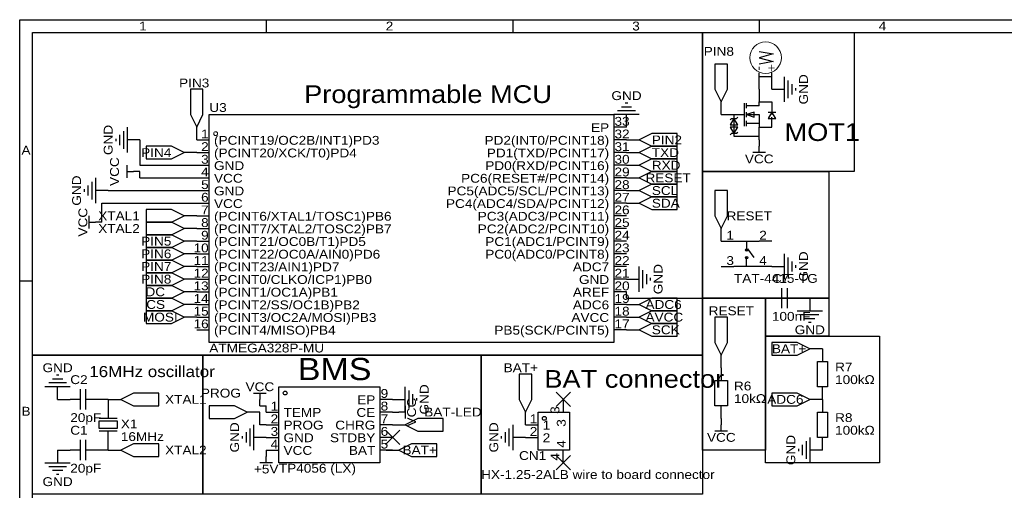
# Model space of a CAD drawing. Header units: millimetres. Extents: x 0 to 297, y 0 to 210.
# Tile 2 of 3: x 0 to 198, y 115 to 210. Entities that reach past the tile are written whole.
import ezdxf
from ezdxf.enums import TextEntityAlignment as Align

# ---------------------------------------------------------------- set-up
doc = ezdxf.new("R2010")
doc.units = ezdxf.units.MM
doc.header["$MEASUREMENT"] = 0
doc.styles.get("Standard").update_dxf_attribs({"font": 'arial.ttf'})

msp = doc.modelspace()

# ---------------------------------------------------------------- linework, layer by layer
at = {"color": 1, "true_color": 0xa00000}
for points in [[(0, 209.55), (297.18, 209.55), (297.18, 0), (0, 0)], [(2.54, 207.01), (294.64, 207.01), (294.64, 2.54), (2.54, 2.54)], [(140.97, 193.04), (142.24, 195.58), (142.24, 200.66), (139.7, 200.66), (139.7, 195.58)], [(35.56, 187.96), (36.83, 190.5), (36.83, 195.58), (34.29, 195.58), (34.29, 190.5)], [(38.1, 190.5), (119.38, 190.5), (119.38, 144.78), (38.1, 144.78)], [(146.05, 190.5), (147.57, 189.99), (147.57, 191.01)], [(151.13, 191.01), (150.37, 189.74), (151.89, 189.74)], [(143.51, 189.74), (142.75, 188.47), (144.27, 188.47)], [(143.51, 186.69), (144.27, 187.96), (142.75, 187.96)], [(124.46, 185.42), (127, 184.15), (132.08, 184.15), (132.08, 186.69), (127, 186.69)], [(33.02, 182.88), (30.48, 184.15), (25.4, 184.15), (25.4, 181.61), (30.48, 181.61)], [(124.46, 182.88), (127, 181.61), (132.08, 181.61), (132.08, 184.15), (127, 184.15)], [(124.46, 180.34), (127, 179.07), (132.08, 179.07), (132.08, 181.61), (127, 181.61)], [(124.46, 177.8), (127, 176.53), (132.08, 176.53), (132.08, 179.07), (127, 179.07)], [(124.46, 175.26), (127, 173.99), (132.08, 173.99), (132.08, 176.53), (127, 176.53)], [(140.97, 167.64), (142.24, 170.18), (142.24, 175.26), (139.7, 175.26), (139.7, 170.18)], [(124.46, 172.72), (127, 171.45), (132.08, 171.45), (132.08, 173.99), (127, 173.99)], [(33.02, 170.18), (30.48, 171.45), (25.4, 171.45), (25.4, 168.91), (30.48, 168.91)], [(33.02, 167.64), (30.48, 168.91), (25.4, 168.91), (25.4, 166.37), (30.48, 166.37)], [(33.02, 165.1), (30.48, 166.37), (25.4, 166.37), (25.4, 163.83), (30.48, 163.83)], [(33.02, 162.56), (30.48, 163.83), (25.4, 163.83), (25.4, 161.29), (30.48, 161.29)], [(33.02, 160.02), (30.48, 161.29), (25.4, 161.29), (25.4, 158.75), (30.48, 158.75)], [(33.02, 157.48), (30.48, 158.75), (25.4, 158.75), (25.4, 156.21), (30.48, 156.21)], [(33.02, 154.94), (30.48, 156.21), (25.4, 156.21), (25.4, 153.67), (30.48, 153.67)], [(33.02, 152.4), (30.48, 153.67), (25.4, 153.67), (25.4, 151.13), (30.48, 151.13)], [(124.46, 152.4), (127, 151.13), (132.08, 151.13), (132.08, 153.67), (127, 153.67)], [(33.02, 149.86), (30.48, 151.13), (25.4, 151.13), (25.4, 148.59), (30.48, 148.59)], [(124.46, 149.86), (127, 148.59), (132.08, 148.59), (132.08, 151.13), (127, 151.13)], [(124.46, 147.32), (127, 146.05), (132.08, 146.05), (132.08, 148.59), (127, 148.59)], [(140.97, 142.24), (142.24, 144.78), (142.24, 149.86), (139.7, 149.86), (139.7, 144.78)], [(158.75, 143.51), (156.21, 144.78), (151.13, 144.78), (151.13, 142.24), (156.21, 142.24)], [(160.27, 135.89), (160.27, 140.97), (162.31, 140.97), (162.31, 135.89)], [(101.6, 130.81), (102.87, 133.35), (102.87, 138.43), (100.33, 138.43), (100.33, 133.35)], [(139.7, 132.08), (139.7, 137.16), (142.24, 137.16), (142.24, 132.08)], [(20.32, 133.35), (22.86, 132.08), (27.94, 132.08), (27.94, 134.62), (22.86, 134.62)], [(52.07, 135.89), (72.39, 135.89), (72.39, 120.65), (52.07, 120.65)], [(158.75, 133.35), (156.21, 134.62), (151.13, 134.62), (151.13, 132.08), (156.21, 132.08)], [(45.72, 130.81), (43.18, 132.08), (38.1, 132.08), (38.1, 129.54), (43.18, 129.54)], [(104.14, 130.81), (110.49, 130.81), (110.49, 123.19), (104.14, 123.19)], [(160.27, 125.73), (160.27, 130.81), (162.31, 130.81), (162.31, 125.73)], [(16, 129.03), (19.56, 129.03), (19.56, 127.51), (16, 127.51)], [(77.47, 128.27), (80.01, 127), (85.09, 127), (85.09, 129.54), (80.01, 129.54)], [(20.32, 123.19), (22.86, 121.92), (27.94, 121.92), (27.94, 124.46), (22.86, 124.46)], [(76.2, 123.19), (78.74, 121.92), (83.82, 121.92), (83.82, 124.46), (78.74, 124.46)]]:
    msp.add_lwpolyline(points, close=True, dxfattribs=at)
for points in [[(49.53, 209.55), (49.53, 207.01)], [(99.06, 209.55), (99.06, 207.01)], [(148.59, 209.55), (148.59, 207.01)], [(148.59, 203.2), (151.38, 202.69), (148.59, 201.93), (151.38, 201.17), (148.59, 200.66)], [(151.13, 198.12), (148.59, 198.12), (148.59, 198.88)], [(151.13, 198.12), (151.13, 198.88)], [(153.67, 193.04), (153.67, 198.12)], [(154.43, 193.8), (154.43, 197.36)], [(155.19, 194.56), (155.19, 196.6)], [(155.96, 195.33), (155.96, 195.83)], [(122.94, 192.02), (120.9, 192.02)], [(122.17, 192.79), (121.67, 192.79)], [(145.54, 192.79), (145.54, 188.21)], [(146.05, 191.77), (146.05, 192.79)], [(148.59, 192.28), (146.05, 192.28)], [(148.59, 192.28), (148.59, 193.04), (151.13, 193.04), (151.13, 190.5)], [(124.46, 190.5), (119.38, 190.5)], [(123.7, 191.26), (120.14, 191.26)], [(142.75, 189.48), (143, 189.74), (144.02, 189.74), (144.27, 189.99)], [(143.51, 190.5), (143.51, 187.71), (143.51, 186.69), (143.51, 186.18), (148.59, 186.18)], [(143.51, 190.5), (145.54, 190.5)], [(146.05, 189.99), (146.05, 191.01)], [(146.05, 190.5), (148.59, 190.5), (148.59, 187.96)], [(148.59, 187.96), (151.13, 187.96), (151.13, 189.99)], [(150.37, 191.01), (150.62, 191.01), (151.64, 191.01), (151.89, 191.01)], [(21.59, 187.96), (21.59, 182.88)], [(146.05, 188.21), (146.05, 189.23)], [(148.59, 188.72), (146.05, 188.72)], [(20.07, 186.44), (20.07, 184.4)], [(20.83, 187.2), (20.83, 183.64)], [(144.27, 186.94), (144.02, 186.69), (143, 186.69), (142.75, 186.44)], [(19.3, 185.67), (19.3, 185.17)], [(148.59, 182.88), (148.59, 184.15)], [(149.86, 182.88), (147.32, 182.88)], [(21.59, 177.8), (21.59, 180.34)], [(21.59, 179.07), (22.86, 179.07)], [(13.72, 176.28), (13.72, 174.24)], [(14.48, 177.04), (14.48, 173.48)], [(15.24, 177.8), (15.24, 172.72)], [(12.95, 175.51), (12.95, 175.01)], [(13.97, 167.64), (13.97, 170.18)], [(13.97, 168.91), (15.24, 168.91)], [(143.51, 165.1), (148.59, 165.1)], [(146.05, 165.1), (146.05, 164.08)], [(146.05, 164.08), (146.05, 163.32)], [(147.57, 161.8), (146.3, 163.58)], [(153.67, 157.48), (153.67, 162.56)], [(146.05, 160.02), (146.05, 161.8)], [(154.43, 158.24), (154.43, 161.8)], [(155.19, 159), (155.19, 161.04)], [(155.96, 159.77), (155.96, 160.27)], [(124.46, 154.94), (124.46, 160.02)], [(125.22, 155.7), (125.22, 159.26)], [(125.98, 156.46), (125.98, 158.5)], [(148.59, 160.02), (143.51, 160.02)], [(0, 157.16), (2.54, 157.16)], [(126.75, 157.23), (126.75, 157.73)], [(153.16, 151.64), (153.16, 155.7)], [(154.18, 155.7), (154.18, 151.64)], [(151.13, 153.67), (153.16, 153.67)], [(154.18, 153.67), (156.21, 153.67)], [(156.21, 151.13), (161.29, 151.13)], [(156.97, 150.37), (160.53, 150.37)], [(157.73, 149.61), (159.77, 149.61)], [(158.5, 148.84), (159, 148.84)], [(9.4, 136.65), (5.84, 136.65)], [(8.64, 137.41), (6.6, 137.41)], [(7.87, 138.18), (7.37, 138.18)], [(10.16, 135.89), (5.08, 135.89)], [(12.19, 131.32), (12.19, 135.38)], [(13.21, 135.38), (13.21, 131.32)], [(46.99, 134.62), (49.53, 134.62)], [(48.26, 134.62), (48.26, 133.35)], [(77.47, 130.81), (77.47, 135.89)], [(78.23, 131.57), (78.23, 135.13)], [(12.19, 133.35), (10.16, 133.35)], [(15.24, 133.35), (13.21, 133.35)], [(78.99, 132.33), (78.99, 134.37)], [(79.76, 133.1), (79.76, 133.6)], [(77.47, 130.81), (76.2, 130.81)], [(77.47, 132.08), (77.47, 129.54)], [(19.56, 129.54), (16, 129.54)], [(19.56, 127.51), (16, 127.51), (16, 129.03), (19.56, 129.03)], [(18.8, 129.54), (16.76, 129.54)], [(19.56, 129.03), (19.56, 127.51)], [(19.56, 127), (16, 127)], [(18.8, 127), (16.76, 127)], [(45.47, 126.75), (45.47, 124.71)], [(46.23, 127.51), (46.23, 123.95)], [(46.99, 128.27), (46.99, 123.19)], [(97.54, 126.75), (97.54, 124.71)], [(98.3, 127.51), (98.3, 123.95)], [(99.06, 128.27), (99.06, 123.19)], [(142.24, 127), (139.7, 127)], [(140.97, 127), (140.97, 128.27)], [(12.19, 121.16), (12.19, 125.22)], [(13.21, 125.22), (13.21, 121.16)], [(44.7, 125.98), (44.7, 125.48)], [(96.77, 125.98), (96.77, 125.48)], [(157.99, 124.97), (157.99, 121.41)], [(158.75, 125.73), (158.75, 120.65)], [(12.19, 123.19), (10.16, 123.19)], [(15.24, 123.19), (13.21, 123.19)], [(156.46, 123.44), (156.46, 122.94)], [(157.23, 124.21), (157.23, 122.17)], [(49.53, 120.65), (49.53, 121.92)], [(5.08, 120.65), (10.16, 120.65)], [(5.84, 119.89), (9.4, 119.89)], [(6.6, 119.13), (8.64, 119.13)], [(50.8, 120.65), (48.26, 120.65)], [(7.37, 118.36), (7.87, 118.36)]]:
    msp.add_lwpolyline(points, dxfattribs=at)
at = {"color": 1, "true_color": 0x000000}
for points in [[(2.54, 207.01), (137.16, 207.01), (137.16, 142.24), (2.54, 142.24)], [(137.16, 207.01), (167.64, 207.01), (167.64, 179.07), (137.16, 179.07)], [(137.16, 179.07), (162.56, 179.07), (162.56, 153.67), (137.16, 153.67)], [(137.16, 153.67), (149.86, 153.67), (149.86, 123.19), (137.16, 123.19)], [(149.86, 153.67), (162.56, 153.67), (162.56, 146.05), (149.86, 146.05)], [(149.86, 146.05), (172.72, 146.05), (172.72, 120.65), (149.86, 120.65)], [(2.54, 142.24), (36.83, 142.24), (36.83, 114.3), (2.54, 114.3)], [(36.83, 142.24), (92.71, 142.24), (92.71, 114.3), (36.83, 114.3)], [(92.71, 142.24), (137.16, 142.24), (137.16, 114.3), (92.71, 114.3)]]:
    msp.add_lwpolyline(points, close=True, dxfattribs=at)
at = {"color": 1, "true_color": 0x880000}
for points in [[(148.59, 195.58), (148.59, 198.12)], [(151.13, 195.58), (151.13, 198.12)], [(148.59, 195.58), (148.59, 193.04)], [(151.13, 195.58), (153.67, 195.58)], [(140.97, 190.5), (140.97, 193.04)], [(121.92, 187.96), (121.92, 190.5)], [(140.97, 190.5), (143.51, 190.5)], [(35.56, 185.42), (35.56, 187.96)], [(121.92, 187.96), (119.38, 187.96)], [(148.59, 185.42), (148.59, 187.96)], [(24.13, 185.42), (21.59, 185.42)], [(35.56, 185.42), (38.1, 185.42)], [(121.92, 185.42), (119.38, 185.42)], [(121.92, 185.42), (124.46, 185.42)], [(148.59, 185.42), (148.59, 184.15)], [(35.56, 182.88), (33.02, 182.88)], [(35.56, 182.88), (38.1, 182.88)], [(121.92, 182.88), (119.38, 182.88)], [(121.92, 182.88), (124.46, 182.88)], [(35.56, 180.34), (38.1, 180.34)], [(121.92, 180.34), (119.38, 180.34)], [(121.92, 180.34), (124.46, 180.34)], [(24.13, 179.07), (22.86, 179.07)], [(35.56, 177.8), (38.1, 177.8)], [(121.92, 177.8), (119.38, 177.8)], [(121.92, 177.8), (124.46, 177.8)], [(17.78, 175.26), (15.24, 175.26)], [(35.56, 175.26), (38.1, 175.26)], [(121.92, 175.26), (119.38, 175.26)], [(121.92, 175.26), (124.46, 175.26)], [(35.56, 172.72), (38.1, 172.72)], [(121.92, 172.72), (119.38, 172.72)], [(121.92, 172.72), (124.46, 172.72)], [(35.56, 170.18), (33.02, 170.18)], [(35.56, 170.18), (38.1, 170.18)], [(121.92, 170.18), (119.38, 170.18)], [(16.51, 168.91), (15.24, 168.91)], [(35.56, 167.64), (33.02, 167.64)], [(35.56, 167.64), (38.1, 167.64)], [(121.92, 167.64), (119.38, 167.64)], [(140.97, 165.1), (140.97, 167.64)], [(35.56, 165.1), (33.02, 165.1)], [(35.56, 165.1), (38.1, 165.1)], [(121.92, 165.1), (119.38, 165.1)], [(140.97, 165.1), (143.51, 165.1)], [(151.13, 165.1), (148.59, 165.1)], [(35.56, 162.56), (33.02, 162.56)], [(35.56, 162.56), (38.1, 162.56)], [(121.92, 162.56), (119.38, 162.56)], [(35.56, 160.02), (33.02, 160.02)], [(35.56, 160.02), (38.1, 160.02)], [(121.92, 160.02), (119.38, 160.02)], [(140.97, 160.02), (143.51, 160.02)], [(151.13, 160.02), (148.59, 160.02)], [(151.13, 160.02), (153.67, 160.02)], [(35.56, 157.48), (33.02, 157.48)], [(35.56, 157.48), (38.1, 157.48)], [(121.92, 157.48), (119.38, 157.48)], [(121.92, 157.48), (124.46, 157.48)], [(35.56, 154.94), (33.02, 154.94)], [(35.56, 154.94), (38.1, 154.94)], [(121.92, 154.94), (119.38, 154.94)], [(35.56, 152.4), (33.02, 152.4)], [(35.56, 152.4), (38.1, 152.4)], [(121.92, 152.4), (119.38, 152.4)], [(121.92, 152.4), (124.46, 152.4)], [(148.59, 153.67), (151.13, 153.67)], [(158.75, 153.67), (156.21, 153.67)], [(158.75, 153.67), (158.75, 151.13)], [(35.56, 149.86), (33.02, 149.86)], [(35.56, 149.86), (38.1, 149.86)], [(121.92, 149.86), (119.38, 149.86)], [(121.92, 149.86), (124.46, 149.86)], [(35.56, 147.32), (38.1, 147.32)], [(121.92, 147.32), (119.38, 147.32)], [(121.92, 147.32), (124.46, 147.32)], [(161.29, 143.51), (158.75, 143.51)], [(161.29, 143.51), (161.29, 140.97)], [(140.97, 139.7), (140.97, 142.24)], [(140.97, 139.7), (140.97, 137.16)], [(7.62, 133.35), (7.62, 135.89)], [(161.29, 133.35), (161.29, 135.89)], [(7.62, 133.35), (10.16, 133.35)], [(17.78, 133.35), (15.24, 133.35)], [(17.78, 133.35), (17.78, 129.54)], [(17.78, 133.35), (20.32, 133.35)], [(48.26, 132.08), (48.26, 133.35)], [(74.93, 133.35), (72.39, 133.35)], [(74.93, 133.35), (77.47, 133.35)], [(109.22, 133.35), (109.22, 130.81)], [(161.29, 133.35), (158.75, 133.35)], [(161.29, 133.35), (161.29, 130.81)], [(48.26, 130.81), (45.72, 130.81)], [(49.53, 130.81), (52.07, 130.81)], [(74.93, 130.81), (72.39, 130.81)], [(74.93, 130.81), (76.2, 130.81)], [(101.6, 128.27), (101.6, 130.81)], [(140.97, 129.54), (140.97, 132.08)], [(140.97, 129.54), (140.97, 128.27)], [(17.78, 123.19), (17.78, 127)], [(49.53, 128.27), (52.07, 128.27)], [(74.93, 128.27), (72.39, 128.27)], [(74.93, 128.27), (77.47, 128.27)], [(101.6, 128.27), (104.14, 128.27)], [(49.53, 125.73), (46.99, 125.73)], [(49.53, 125.73), (52.07, 125.73)], [(74.93, 125.73), (72.39, 125.73)], [(101.6, 125.73), (99.06, 125.73)], [(101.6, 125.73), (104.14, 125.73)], [(161.29, 123.19), (161.29, 125.73)], [(7.62, 123.19), (10.16, 123.19)], [(7.62, 123.19), (7.62, 120.65)], [(17.78, 123.19), (15.24, 123.19)], [(17.78, 123.19), (20.32, 123.19)], [(49.53, 123.19), (52.07, 123.19)], [(49.53, 123.19), (49.53, 121.92)], [(74.93, 123.19), (72.39, 123.19)], [(73.66, 123.19), (76.2, 123.19)], [(109.22, 120.65), (109.22, 123.19)], [(161.29, 123.19), (158.75, 123.19)]]:
    msp.add_lwpolyline(points, dxfattribs=at)
at = {"color": 1, "true_color": 0x008800}
for points in [[(24.13, 185.42), (24.13, 180.34)], [(24.13, 180.34), (35.56, 180.34)], [(24.13, 177.8), (24.13, 179.07)], [(24.13, 177.8), (35.56, 177.8)], [(17.78, 175.26), (35.56, 175.26)], [(16.51, 168.91), (16.51, 172.72)], [(16.51, 172.72), (35.56, 172.72)], [(121.92, 153.67), (121.92, 154.94)], [(121.92, 153.67), (148.59, 153.67)], [(48.26, 132.08), (49.53, 132.08)], [(48.26, 128.27), (48.26, 130.81)], [(49.53, 130.81), (49.53, 132.08)], [(49.53, 128.27), (48.26, 128.27)], [(73.66, 123.19), (74.93, 123.19)]]:
    msp.add_lwpolyline(points, dxfattribs=at)
at = {"color": 1, "true_color": 0x999999}
for points in [[(110.66, 134.79), (107.78, 131.91)], [(107.78, 134.79), (110.66, 131.91)], [(76.37, 127.17), (73.49, 124.29)], [(73.49, 127.17), (76.37, 124.29)], [(110.66, 122.09), (107.78, 119.21)], [(107.78, 122.09), (110.66, 119.21)]]:
    msp.add_lwpolyline(points, dxfattribs=at)
at = {"color": 1, "lineweight": 0, "true_color": 0xa00000}
for centre, radius in [((149.86, 201.93), 3.17), ((39.37, 186.69), 0.381)]:
    msp.add_circle(centre, radius, dxfattribs=at)
at = {"true_color": 0x000000}
for centre, major_axis in [((146.05, 163.32), (0, 0.254)), ((146.05, 161.8), (0, 0.254)), ((53.34, 134.62), (0, 0.381)), ((105.41, 129.54), (0, 0.381))]:
    msp.add_ellipse(centre, major_axis=major_axis, ratio=1, dxfattribs=at)

# ---------------------------------------------------------------- texts
at = {"color": 1, "true_color": 0xa00000, "width": 1.1}
for s, p in [('1', (24.77, 208.28)), ('2', (74.3, 208.28)), ('3', (123.83, 208.28)), ('4', (173.35, 208.28)), ('A', (1.27, 183.36)), ('B', (1.27, 130.97))]:
    msp.add_text(s, height=1.78, dxfattribs=at).set_placement(p, align=Align.MIDDLE_CENTER)
at = {"color": 1, "true_color": 0x000080, "width": 1.1}
for s, p in [('PIN8', (143.51, 203.2)), ('PIN3', (38.1, 196.85)), ('PIN4', (30.48, 182.88)), ('XTAL1', (24.13, 170.18)), ('RESET', (151.13, 170.18)), ('XTAL2', (24.13, 167.64)), ('PIN5', (30.48, 165.1)), ('PIN6', (30.48, 162.56)), ('PIN7', (30.48, 160.02)), ('PIN8', (30.48, 157.48)), ('DC', (29.21, 154.94)), ('CS', (29.21, 152.4)), ('MOSI', (31.75, 149.86)), ('BAT+', (104.14, 139.7)), ('PROG', (44.45, 134.62)), ('ADC6', (157.48, 133.35)), ('BAT+', (83.82, 123.19))]:
    msp.add_text(s, height=1.778, dxfattribs=at).set_placement(p, align=Align.MIDDLE_RIGHT)
at = {"color": 1, "true_color": 0x000000, "width": 1.1}
for s, rotation, p in [('-', 270, (147.34, 199.31)), ('+', 270, (149.63, 199.06)), ('3', 90, (110.24, 129.38)), ('4', 90, (108.97, 122.58))]:
    msp.add_text(s, height=1.78, rotation=rotation, dxfattribs=at).set_placement(p, align=Align.BOTTOM_RIGHT)
at = {"color": 1, "true_color": 0x000080, "width": 1.1}
for s, p in [('GND', (157.48, 195.58)), ('GND', (17.78, 185.42)), ('VCC', (19.05, 179.07)), ('GND', (11.43, 175.26)), ('VCC', (12.7, 168.91)), ('GND', (157.48, 160.02)), ('GND', (128.27, 157.48)), ('GND', (81.28, 133.35)), ('VCC', (78.74, 130.81)), ('GND', (43.18, 125.73)), ('GND', (95.25, 125.73)), ('GND', (154.94, 123.19))]:
    msp.add_text(s, height=1.778, rotation=90, dxfattribs=at).set_placement(p, align=Align.MIDDLE_CENTER)
at = {"color": 1, "true_color": 0x000000, "width": 1.1}
for s, height, p in [('Programmable MCU', 3.556, (57.15, 191.77)), ('33', 1.778, (119.51, 187.73)), ('(PCINT19/OC2B/INT1)PD3', 1.778, (39.04, 183.92)), ('32', 1.778, (119.51, 185.19)), ('31', 1.778, (119.51, 182.65)), ('(PCINT20/XCK/T0)PD4', 1.778, (39.04, 181.38)), ('30', 1.778, (119.51, 180.11)), ('GND', 1.778, (39.04, 178.84)), ('VCC', 1.778, (39.04, 176.3)), ('29', 1.778, (119.51, 177.57)), ('GND', 1.778, (39.04, 173.76)), ('28', 1.778, (119.51, 175.03)), ('27', 1.778, (119.51, 172.49)), ('VCC', 1.778, (39.04, 171.22)), ('26', 1.778, (119.51, 169.95)), ('(PCINT6/XTAL1/TOSC1)PB6', 1.778, (39.04, 168.68)), ('(PCINT7/XTAL2/TOSC2)PB7', 1.778, (39.04, 166.14)), ('25', 1.778, (119.51, 167.41)), ('24', 1.778, (119.51, 164.87)), ('2', 1.78, (148.59, 164.87)), ('(PCINT21/OC0B/T1)PD5', 1.778, (39.04, 163.6)), ('23', 1.778, (119.51, 162.33)), ('(PCINT22/OC0A/AIN0)PD6', 1.778, (39.04, 161.06)), ('(PCINT23/AIN1)PD7', 1.778, (39.04, 158.52)), ('22', 1.778, (119.51, 159.79)), ('4', 1.78, (148.59, 159.79)), ('(PCINT0/CLKO/ICP1)PB0', 1.778, (39.04, 155.98)), ('21', 1.778, (119.51, 157.25)), ('20', 1.778, (119.51, 154.71)), ('(PCINT1/OC1A)PB1', 1.778, (39.04, 153.44)), ('19', 1.778, (119.51, 152.17)), ('(PCINT2/SS/OC1B)PB2', 1.778, (39.04, 150.9)), ('(PCINT3/OC2A/MOSI)PB3', 1.778, (39.04, 148.36)), ('18', 1.778, (119.51, 149.63)), ('17', 1.778, (119.51, 147.09)), ('(PCINT4/MISO)PB4', 1.778, (39.04, 145.82)), ('16MHz oscillator', 2.2225, (13.97, 137.16)), ('BAT connector', 3.556, (105.41, 134.62)), ('9', 1.78, (72.52, 133.12)), ('8', 1.78, (72.52, 130.58)), ('TEMP', 1.778, (53.01, 129.31)), ('PROG', 1.778, (53.01, 126.77)), ('7', 1.78, (72.52, 128.04)), ('1', 1.78, (105.08, 126.77)), ('6', 1.78, (72.52, 125.5)), ('GND', 1.778, (53.01, 124.23)), ('5', 1.78, (72.52, 122.96)), ('2', 1.78, (105.08, 124.23)), ('VCC', 1.778, (53.01, 121.69))]:
    msp.add_text(s, height=height, dxfattribs=at).set_placement(p, align=Align.BOTTOM_LEFT)
at = {"color": 1, "true_color": 0x000080, "width": 1.1}
for s, p in [('GND', (121.92, 194.31)), ('VCC', (148.59, 181.61)), ('GND', (158.75, 147.32)), ('GND', (7.62, 139.7)), ('VCC', (48.26, 135.89)), ('VCC', (140.97, 125.73)), ('+5V', (49.53, 119.38)), ('GND', (7.62, 116.84))]:
    msp.add_text(s, height=1.778, dxfattribs=at).set_placement(p, align=Align.MIDDLE_CENTER)
for s, height, p in [('U3', 1.778, (38.1, 190.5)), ('MOT1', 3.556, (153.67, 184.15)), ('C7', 1.778, (151.13, 156.21)), ('BMS', 4.445, (55.88, 135.89)), ('C2', 1.778, (10.16, 135.89)), ('R6', 1.778, (143.51, 134.62)), ('X1', 1.778, (20.32, 127)), ('C1', 1.778, (10.16, 125.73)), ('CN1', 1.778, (100.33, 120.65))]:
    msp.add_text(s, height=height, dxfattribs=at).set_placement(p, align=Align.BOTTOM_LEFT)
at = {"color": 1, "true_color": 0x000000, "width": 1.1}
for s, height, p in [('EP', 1.778, (118.44, 186.46)), ('1', 1.78, (37.97, 185.19)), ('PD2(INT0/PCINT18)', 1.778, (118.44, 183.92)), ('2', 1.78, (37.97, 182.65)), ('3', 1.78, (37.97, 180.11)), ('PD1(TXD/PCINT17)', 1.778, (118.44, 181.38)), ('PD0(RXD/PCINT16)', 1.778, (118.44, 178.84)), ('4', 1.78, (37.97, 177.57)), ('PC6(RESET#/PCINT14)', 1.778, (118.44, 176.3)), ('5', 1.78, (37.97, 175.03)), ('PC5(ADC5/SCL/PCINT13)', 1.778, (118.44, 173.76)), ('6', 1.78, (37.97, 172.49)), ('7', 1.78, (37.97, 169.95)), ('PC4(ADC4/SDA/PCINT12)', 1.778, (118.44, 171.22)), ('PC3(ADC3/PCINT11)', 1.778, (118.44, 168.68)), ('8', 1.78, (37.97, 167.41)), ('PC2(ADC2/PCINT10)', 1.778, (118.44, 166.14)), ('9', 1.78, (37.97, 164.87)), ('1', 1.78, (143.51, 164.87)), ('10', 1.778, (37.97, 162.33)), ('PC1(ADC1/PCINT9)', 1.778, (118.44, 163.6)), ('PC0(ADC0/PCINT8)', 1.778, (118.44, 161.06)), ('11', 1.778, (37.97, 159.79)), ('ADC7', 1.778, (118.44, 158.52)), ('3', 1.78, (143.51, 159.79)), ('12', 1.778, (37.97, 157.25)), ('GND', 1.778, (118.44, 155.98)), ('13', 1.778, (37.97, 154.71)), ('14', 1.778, (37.97, 152.17)), ('AREF', 1.778, (118.44, 153.44)), ('ADC6', 1.778, (118.44, 150.9)), ('15', 1.778, (37.97, 149.63)), ('AVCC', 1.778, (118.44, 148.36)), ('16', 1.778, (37.97, 147.09)), ('PB5(SCK/PCINT5)', 1.778, (118.44, 145.82)), ('1', 1.78, (51.94, 130.58)), ('EP', 1.778, (71.45, 131.85)), ('CE', 1.778, (71.45, 129.31)), ('2', 1.78, (51.94, 128.04)), ('CHRG', 1.778, (71.45, 126.77)), ('1', 1.78, (104.01, 128.04)), ('3', 1.78, (51.94, 125.5)), ('2', 1.78, (104.01, 125.5)), ('4', 1.78, (51.94, 122.96)), ('STDBY', 1.778, (71.45, 124.23)), ('BAT', 1.778, (71.45, 121.69))]:
    msp.add_text(s, height=height, dxfattribs=at).set_placement(p, align=Align.BOTTOM_RIGHT)
at = {"color": 1, "true_color": 0x000080, "width": 1.1}
for s, p in [('PIN2', (127, 185.42)), ('TXD', (127, 182.88)), ('RXD', (127, 180.34)), ('RESET', (125.73, 177.8)), ('SCL', (127, 175.26)), ('SDA', (127, 172.72)), ('ADC6', (125.73, 152.4)), ('AVCC', (125.73, 149.86)), ('RESET', (138.43, 151.13)), ('SCK', (127, 147.32)), ('BAT+', (151.13, 143.51)), ('XTAL1', (29.21, 133.35)), ('BAT-LED', (81.28, 130.81)), ('XTAL2', (29.21, 123.19))]:
    msp.add_text(s, height=1.778, dxfattribs=at).set_placement(p, align=Align.MIDDLE_LEFT)
at = {"color": 1, "true_color": 0x0000ff, "width": 1.1}
for s, p in [('TAT-4415-TG', (143.51, 156.21)), ('100nF', (151.13, 148.59)), ('ATMEGA328P-MU', (38.1, 142.24)), ('R7', (163.83, 138.43)), ('100kΩ', (163.83, 135.89)), ('10kΩ', (143.51, 132.08)), ('20pF', (10.16, 128.27)), ('R8', (163.83, 128.27)), ('16MHz', (20.32, 124.46)), ('100kΩ', (163.83, 125.73)), ('20pF', (10.16, 118.11)), ('TP4056 (LX)', (52.07, 118.11)), ('HX-1.25-2ALB wire to board connector', (92.71, 116.84))]:
    msp.add_text(s, height=1.778, dxfattribs=at).set_placement(p, align=Align.BOTTOM_LEFT)
at = {"color": 1, "true_color": 0x000000, "width": 1.1}
for s, p in [('3', (108.97, 130.45)), ('4', (110.24, 123.64))]:
    msp.add_text(s, height=1.78, rotation=90, dxfattribs=at).set_placement(p, align=Align.BOTTOM_LEFT)

doc.saveas('drawing.dxf')
